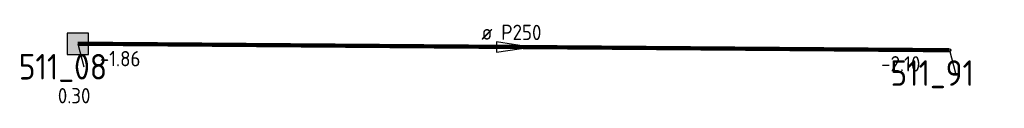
# Model space of a CAD drawing. Header units: metres. Extents: x 249000 to 255300, y 590580 to 596000.
# Tile 7 of 61: x 253431.87 to 253489.68, y 592414.72 to 592419.38. Entities that reach past the tile are written whole.
import ezdxf
from ezdxf.enums import TextEntityAlignment as Align

# ---------------------------------------------------------------- set-up
doc = ezdxf.new("R2010")
doc.units = ezdxf.units.M
doc.header["$MEASUREMENT"] = 0
doc.linetypes.add('RI-HWA', pattern=[7.4, 5, -2.4])
doc.layers.get('0').update_dxf_attribs({"linetype": 'CONTINUOUS'})
doc.layers.add('B-WE-RI-HWA_TRANSPORTLEIDING-G', color=150, linetype='RI-HWA', lineweight=18)
for name, color, linetype in [('RIO-AFMETINGEN', 8, 'CONTINUOUS'), ('RIO-AFSCHOT', 7, 'CONTINUOUS'), ('RIO-BOK', 8, 'CONTINUOUS'), ('RIO-KNOOP', 7, 'CONTINUOUS'), ('RIO-KNOOPNAAM', 170, 'CONTINUOUS'), ('RIO-LEADER', 253, 'CONTINUOUS'), ('RIO-MAAIVELD', 104, 'CONTINUOUS')]:
    doc.layers.add(name, color=color, linetype=linetype)
doc.styles.add('RIO-TXT', font='isocp.shx')

# ---------------------------------------------------------------- blocks, each defined once
blk = doc.blocks.new('K_IPR')
blk.add_lwpolyline([(-0.5, -0.5), (0.5, -0.5), (0.5, 0.5), (-0.5, 0.5)], close=True)
blk.add_solid([(-0.5, 0.5), (0.5, 0.5), (-0.5, -0.5), (0.5, -0.5)])
at = {"style": 'RIO-TXT', "flags": 1}
blk.add_attdef('RIOLERINGSGEBIED', text='', height=1, dxfattribs=at).set_placement((0, 0), align=Align.CENTER)
blk.add_attdef('KNOOPNAAM', text='', height=1, dxfattribs=at).set_placement((0, 0), align=Align.TOP_CENTER)
blk = doc.blocks.new('K_FIC')
blk.add_circle((0, 0), 0.0625)
at = {"style": 'RIO-TXT', "flags": 1}
blk.add_attdef('RIOLERINGSGEBIED', text='', height=1, dxfattribs=at).set_placement((0, 0), align=Align.CENTER)
blk.add_attdef('KNOOPNAAM', text='', height=1, dxfattribs=at).set_placement((0, 0), align=Align.TOP_CENTER)
blk = doc.blocks.new('L_VHR')
blk.add_lwpolyline([(-0.5, 0), (0.5, 0), (-0.5, 0.15), (-0.5, -0.15), (0.5, 0)])

msp = doc.modelspace()

# ---------------------------------------------------------------- linework, layer by layer
at = {"layer": 'B-WE-RI-HWA_TRANSPORTLEIDING-G', "const_width": 0.25}
msp.add_lwpolyline([(253435.28, 592418.24), (253486.464, 592417.856)], dxfattribs=at)
at = {"layer": 'RIO-LEADER'}
for p, q in [((253435.28, 592418.23), (253435.64, 592416.8865)), ((253486.46, 592417.86), (253486.82, 592416.5165))]:
    msp.add_line(p, q, dxfattribs=at)

# ---------------------------------------------------------------- block references
at = {"layer": 'RIO-AFSCHOT', "xscale": 2, "yscale": 2, "zscale": 2, "rotation": 359.5858}
msp.add_blockref('L_VHR', (253460.87, 592418.045), dxfattribs=at)
at = {"layer": 'RIO-KNOOP', "xscale": 1.25, "yscale": 1.25, "zscale": 1.25}
for name, p in [('K_IPR', (253435.28, 592418.24)), ('K_FIC', (253486.464, 592417.856))]:
    msp.add_blockref(name, p, dxfattribs=at)

# ---------------------------------------------------------------- texts
at = {"layer": 'RIO-AFMETINGEN', "style": 'RIO-TXT'}
msp.add_text('ø P250', height=0.9, rotation=359.5858, dxfattribs=at).set_placement((253458.9827, 592418.4737))
at = {"layer": 'RIO-BOK', "style": 'RIO-TXT'}
for s, p in [('-1.86', (253436.5712, 592416.9215)), ('-2.10', (253482.4512, 592416.6189))]:
    msp.add_text(s, height=0.9, rotation=359.5858, dxfattribs=at).set_placement(p)
at = {"layer": 'RIO-KNOOPNAAM', "style": 'RIO-TXT'}
for s, p in [('511_08', (253431.815, 592416.1365)), ('511_91', (253482.995, 592415.7665))]:
    msp.add_text(s, height=1.5, dxfattribs=at).set_placement(p)
at = {"layer": 'RIO-MAAIVELD', "style": 'RIO-TXT'}
msp.add_text('0.30', height=0.9, dxfattribs=at).set_placement((253434.11, 592414.7365))

doc.saveas('drawing.dxf')
